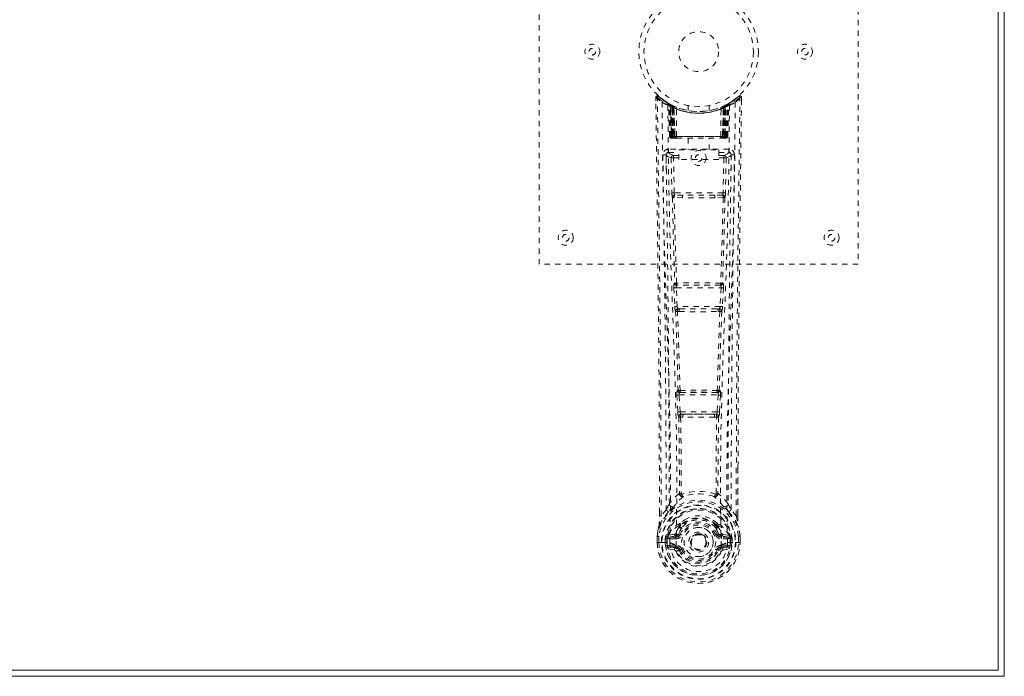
# Model space of a CAD drawing. Header units: inches. Extents: x 15.1 to 98.6, y 40.8 to 64.3.
# Tile 6 of 7: x 80.1 to 98.6, y 40.8 to 53.1. Entities that reach past the tile are written whole.
import ezdxf

# ---------------------------------------------------------------- set-up
doc = ezdxf.new("R2010")
doc.units = ezdxf.units.IN
doc.header["$MEASUREMENT"] = 0
doc.linetypes.add('SLD-Dashed', pattern=[0.075, 0.05, -0.025])
doc.linetypes.add('SLD-Solid', pattern=[0])

msp = doc.modelspace()

# ---------------------------------------------------------------- linework, layer by layer
at = {"color": 7, "linetype": 'SLD-Solid', "lineweight": 15}
for p, q in [((98.494, 40.882), (98.494, 64.146)), ((98.494, 64.146), (98.494, 40.882)), ((98.612, 64.264), (98.612, 40.764)), ((98.612, 40.764), (15.112, 40.764)), ((15.23, 40.882), (98.494, 40.882)), ((98.494, 40.882), (15.23, 40.882))]:
    msp.add_line(p, q, dxfattribs=at)
at = {"color": 7, "linetype": 'SLD-Dashed', "lineweight": 0}
for p, q in [((89.862, 48.514), (89.862, 56.514)), ((95.862, 56.514), (95.862, 48.514)), ((92.056, 51.655), (92.057, 51.588)), ((92.086, 51.656), (92.106, 51.678)), ((92.147, 51.643), (92.105, 51.677)), ((92.294, 51.54), (92.281, 51.548)), ((92.3, 51.536), (92.286, 51.543)), ((92.309, 51.515), (92.295, 51.523)), ((92.316, 50.918), (92.295, 51.523)), ((92.33, 50.918), (92.309, 51.515)), ((92.347, 51.512), (92.312, 51.53)), ((92.396, 51.469), (92.327, 51.505)), ((92.348, 50.918), (92.327, 51.505)), ((92.328, 51.508), (92.35, 50.914)), ((92.341, 51.514), (92.368, 51.501)), ((92.355, 51.475), (92.368, 51.501)), ((92.362, 51.471), (92.375, 51.497)), ((92.379, 51.495), (92.364, 51.503)), ((92.368, 51.501), (92.375, 51.497)), ((92.662, 51.503), (92.662, 51.407)), ((93.062, 51.407), (93.062, 51.503)), ((93.397, 51.505), (93.328, 51.469)), ((93.352, 51.499), (93.343, 51.494)), ((93.412, 51.53), (93.345, 51.495)), ((93.349, 51.497), (93.357, 51.501)), ((93.349, 51.497), (93.362, 51.471)), ((93.357, 51.501), (93.365, 51.505)), ((93.357, 51.501), (93.369, 51.475)), ((93.374, 50.914), (93.396, 51.508)), ((93.376, 50.918), (93.397, 51.505)), ((93.395, 50.918), (93.415, 51.515)), ((93.408, 50.918), (93.429, 51.523)), ((93.429, 51.523), (93.415, 51.515)), ((93.444, 51.548), (93.43, 51.54)), ((93.619, 51.677), (93.578, 51.643)), ((93.669, 51.655), (93.639, 51.656)), ((93.666, 51.592), (93.667, 51.655)), ((93.668, 51.588), (93.669, 51.655)), ((93.668, 51.588), (93.669, 51.655)), ((92.355, 51.475), (92.355, 50.918)), ((92.362, 51.471), (92.355, 51.475)), ((92.362, 50.918), (92.362, 51.471)), ((92.368, 51.468), (92.381, 51.494)), ((92.369, 50.918), (92.368, 51.468)), ((92.368, 51.468), (92.375, 51.465)), ((92.375, 51.465), (92.387, 51.491)), ((92.375, 51.465), (92.375, 50.918)), ((92.38, 51.495), (92.379, 51.495)), ((92.387, 51.46), (92.399, 51.486)), ((92.387, 51.46), (92.387, 50.918)), ((92.393, 51.457), (92.387, 51.46)), ((92.393, 51.457), (92.405, 51.483)), ((92.393, 50.918), (92.393, 51.457)), ((92.396, 51.469), (92.397, 51.469)), ((92.415, 50.918), (92.396, 51.469)), ((92.397, 51.469), (92.416, 50.918)), ((92.399, 51.486), (92.405, 51.483)), ((92.446, 50.918), (92.442, 51.44)), ((93.278, 50.918), (93.283, 51.44)), ((93.308, 50.918), (93.327, 51.469)), ((93.328, 51.469), (93.309, 50.918)), ((93.319, 51.483), (93.325, 51.486)), ((93.319, 51.483), (93.331, 51.457)), ((93.327, 51.469), (93.328, 51.469)), ((93.337, 51.46), (93.331, 51.457)), ((93.331, 51.457), (93.331, 50.918)), ((93.344, 51.495), (93.337, 51.492)), ((93.337, 51.491), (93.349, 51.465)), ((93.337, 50.918), (93.337, 51.46)), ((93.343, 51.494), (93.356, 51.468)), ((93.345, 51.495), (93.344, 51.495)), ((93.349, 51.465), (93.356, 51.468)), ((93.349, 50.918), (93.349, 51.465)), ((93.356, 51.468), (93.355, 50.918)), ((93.369, 51.475), (93.362, 51.471)), ((93.362, 51.471), (93.362, 50.918)), ((93.369, 50.918), (93.369, 51.475)), ((92.316, 50.918), (92.33, 50.918)), ((92.348, 50.918), (92.415, 50.918)), ((92.355, 50.918), (92.362, 50.918)), ((92.356, 50.889), (92.363, 50.889)), ((92.36, 50.889), (92.369, 50.889)), ((93.362, 50.918), (92.362, 50.918)), ((92.375, 50.918), (92.369, 50.918)), ((92.369, 50.889), (92.376, 50.889)), ((92.375, 50.918), (93.349, 50.918)), ((92.378, 50.889), (92.432, 50.889)), ((92.387, 50.918), (92.393, 50.918)), ((92.388, 50.889), (92.394, 50.889)), ((93.331, 50.918), (92.393, 50.918)), ((92.432, 50.889), (92.394, 50.889)), ((92.416, 50.918), (92.415, 50.918)), ((92.446, 50.918), (93.278, 50.918)), ((92.446, 50.889), (92.453, 50.889)), ((92.453, 50.889), (93.271, 50.889)), ((92.667, 50.889), (92.667, 50.667)), ((93.057, 50.667), (93.057, 50.889)), ((93.271, 50.889), (93.279, 50.889)), ((93.292, 50.889), (93.346, 50.889)), ((93.33, 50.889), (93.292, 50.889)), ((93.309, 50.918), (93.308, 50.918)), ((93.309, 50.918), (93.376, 50.918)), ((93.33, 50.889), (93.336, 50.889)), ((93.331, 50.918), (93.337, 50.918)), ((93.348, 50.889), (93.355, 50.889)), ((93.355, 50.918), (93.349, 50.918)), ((93.355, 50.889), (93.365, 50.889)), ((93.361, 50.889), (93.368, 50.889)), ((93.362, 50.918), (93.369, 50.918)), ((93.395, 50.918), (93.408, 50.918)), ((92.251, 50.582), (92.249, 50.574)), ((92.25, 50.571), (92.253, 50.284)), ((92.294, 50.68), (92.294, 50.62)), ((93.43, 50.68), (92.294, 50.68)), ((92.294, 50.62), (92.492, 50.62)), ((92.492, 50.487), (92.492, 50.667)), ((92.492, 50.667), (93.242, 50.667)), ((93.242, 50.667), (93.242, 50.487)), ((93.242, 50.62), (93.43, 50.62)), ((93.43, 50.62), (93.43, 50.68)), ((93.471, 50.284), (93.474, 50.571)), ((93.475, 50.574), (93.473, 50.582)), ((92.343, 50.517), (92.359, 49.855)), ((92.388, 50.563), (92.388, 50.518)), ((92.492, 50.563), (92.388, 50.563)), ((92.404, 49.857), (92.388, 50.518)), ((92.492, 50.518), (92.388, 50.518)), ((93.242, 50.487), (92.492, 50.487)), ((93.336, 50.563), (93.242, 50.563)), ((93.336, 50.518), (93.242, 50.518)), ((93.336, 50.518), (93.321, 49.857)), ((93.336, 50.563), (93.336, 50.518)), ((93.381, 50.517), (93.365, 49.855)), ((93.321, 49.857), (92.404, 49.857)), ((92.557, 49.765), (92.401, 49.771)), ((92.564, 49.814), (92.412, 49.816)), ((93.16, 49.814), (92.564, 49.814)), ((93.313, 49.816), (93.16, 49.814)), ((93.323, 49.771), (93.167, 49.765)), ((95.862, 48.514), (89.862, 48.514)), ((92.411, 48.165), (92.403, 48.162)), ((93.321, 48.162), (93.313, 48.165)), ((92.397, 48.072), (92.414, 47.719)), ((92.442, 48.074), (93.283, 48.074)), ((92.459, 47.721), (92.442, 48.074)), ((92.448, 48.119), (92.456, 48.122)), ((93.276, 48.119), (92.448, 48.119)), ((93.283, 48.074), (93.266, 47.721)), ((93.268, 48.122), (93.276, 48.119)), ((93.327, 48.072), (93.31, 47.719)), ((93.266, 47.721), (92.459, 47.721)), ((92.464, 47.626), (92.496, 47.625)), ((92.505, 47.676), (92.474, 47.677)), ((92.505, 47.676), (93.219, 47.676)), ((93.219, 47.676), (93.251, 47.677)), ((93.228, 47.625), (93.26, 47.625)), ((92.475, 46.148), (92.461, 46.144)), ((93.249, 46.148), (93.263, 46.144)), ((92.452, 46.054), (92.468, 45.737)), ((92.496, 46.056), (93.228, 46.056)), ((92.513, 45.739), (92.496, 46.056)), ((92.505, 46.101), (92.52, 46.106)), ((93.219, 46.101), (92.505, 46.101)), ((93.205, 46.106), (93.219, 46.101)), ((93.228, 46.056), (93.212, 45.739)), ((93.272, 46.054), (93.256, 45.737)), ((93.212, 45.739), (92.513, 45.739)), ((92.523, 45.641), (92.563, 45.64)), ((92.57, 45.694), (92.531, 45.694)), ((92.57, 45.694), (93.154, 45.694)), ((93.193, 45.694), (93.154, 45.694)), ((93.161, 45.64), (93.201, 45.641)), ((93.598, 44.706), (93.598, 43.782)), ((93.599, 43.781), (93.602, 44.706)), ((92.535, 44.201), (92.535, 44.201)), ((93.19, 44.201), (93.19, 44.201)), ((92.125, 43.781), (92.125, 43.835)), ((92.126, 43.836), (92.126, 43.782)), ((92.251, 43.898), (92.154, 43.783)), ((93.57, 43.783), (93.474, 43.898)), ((92.494, 43.596), (92.494, 43.578)), ((92.501, 43.625), (92.513, 43.642)), ((92.517, 43.591), (92.517, 43.572)), ((93.207, 43.572), (93.207, 43.591)), ((93.211, 43.642), (93.223, 43.625)), ((93.23, 43.596), (93.231, 43.578)), ((92.083, 43.401), (92.082, 43.397)), ((92.082, 43.28), (92.082, 43.397)), ((92.084, 43.397), (92.084, 43.28)), ((92.112, 43.397), (92.112, 43.283)), ((92.263, 43.353), (92.234, 43.354)), ((92.234, 43.354), (92.234, 43.354)), ((92.234, 43.283), (92.234, 43.354)), ((92.263, 43.353), (92.263, 43.283)), ((92.264, 43.353), (92.269, 43.372)), ((92.269, 43.372), (92.269, 43.362)), ((92.269, 43.362), (92.269, 43.283)), ((92.279, 43.403), (92.275, 43.399)), ((92.279, 43.403), (92.289, 43.414)), ((92.29, 43.414), (92.289, 43.414)), ((92.404, 43.435), (92.29, 43.414)), ((92.29, 43.414), (92.29, 43.414)), ((92.303, 43.381), (92.433, 43.406)), ((92.303, 43.381), (92.303, 43.351)), ((92.433, 43.381), (92.303, 43.381)), ((92.433, 43.351), (92.303, 43.351)), ((92.433, 43.406), (92.433, 43.381)), ((92.433, 43.351), (92.433, 43.381)), ((92.488, 43.447), (92.515, 43.436)), ((93.209, 43.436), (93.236, 43.447)), ((93.291, 43.406), (93.421, 43.381)), ((93.291, 43.406), (93.291, 43.381)), ((93.421, 43.381), (93.291, 43.381)), ((93.291, 43.351), (93.291, 43.381)), ((93.421, 43.351), (93.291, 43.351)), ((93.435, 43.414), (93.32, 43.435)), ((93.421, 43.351), (93.421, 43.381)), ((93.435, 43.414), (93.445, 43.403)), ((93.445, 43.403), (93.445, 43.404)), ((93.445, 43.403), (93.445, 43.403)), ((93.449, 43.399), (93.445, 43.403)), ((93.455, 43.372), (93.456, 43.362)), ((93.461, 43.353), (93.455, 43.372)), ((93.456, 43.362), (93.455, 43.283)), ((93.491, 43.354), (93.461, 43.353)), ((93.461, 43.283), (93.461, 43.353)), ((93.491, 43.354), (93.491, 43.283)), ((93.491, 43.354), (93.491, 43.354)), ((93.612, 43.283), (93.612, 43.397)), ((93.641, 43.28), (93.641, 43.397)), ((93.642, 43.397), (93.642, 43.401)), ((93.642, 43.28), (93.642, 43.397)), ((92.083, 43.28), (92.086, 43.28)), ((92.086, 43.28), (92.14, 43.281)), ((92.14, 43.281), (92.163, 43.281)), ((92.163, 43.281), (92.321, 43.281)), ((92.234, 43.283), (92.234, 43.283)), ((92.269, 43.283), (92.263, 43.283)), ((92.287, 43.163), (92.405, 43.139)), ((92.317, 43.229), (92.317, 43.199)), ((92.317, 43.229), (92.433, 43.229)), ((92.433, 43.179), (92.317, 43.199)), ((92.317, 43.199), (92.433, 43.199)), ((92.433, 43.229), (92.433, 43.199)), ((92.433, 43.179), (92.433, 43.199)), ((92.439, 43.243), (92.439, 43.246)), ((92.706, 43.29), (92.706, 43.306)), ((92.706, 43.282), (92.706, 43.29)), ((93.286, 43.246), (93.286, 43.243)), ((93.291, 43.229), (93.291, 43.199)), ((93.291, 43.229), (93.407, 43.229)), ((93.407, 43.199), (93.291, 43.179)), ((93.291, 43.179), (93.291, 43.199)), ((93.291, 43.199), (93.407, 43.199)), ((93.319, 43.139), (93.438, 43.163)), ((93.403, 43.281), (93.562, 43.281)), ((93.407, 43.199), (93.407, 43.229)), ((93.455, 43.283), (93.461, 43.283)), ((93.562, 43.281), (93.585, 43.281)), ((93.585, 43.281), (93.638, 43.28)), ((93.638, 43.28), (93.642, 43.28)), ((92.493, 43.135), (92.49, 43.143)), ((92.515, 43.145), (92.493, 43.135)), ((93.231, 43.135), (93.209, 43.145)), ((93.231, 43.135), (93.286, 43.112))]:
    msp.add_line(p, q, dxfattribs=at)
at = {"color": 7, "linetype": 'SLD-Dashed', "lineweight": 0, "flags": 128}
for points in [[(92.104, 51.675), (92.097, 51.679), (92.089, 51.682), (92.081, 51.682), (92.073, 51.681), (92.066, 51.677), (92.06, 51.672), (92.057, 51.665), (92.056, 51.658)], [(93.666, 51.655), (93.664, 51.663), (93.66, 51.67), (93.655, 51.677), (93.649, 51.682), (93.642, 51.685), (93.634, 51.685), (93.627, 51.683), (93.621, 51.679)], [(92.056, 51.655), (92.056, 51.655), (92.058, 51.655), (92.064, 51.656), (92.074, 51.656), (92.08, 51.655), (92.086, 51.656)], [(92.125, 43.835), (92.117, 46.405), (92.089, 49.03), (92.056, 51.655)], [(92.154, 43.783), (92.153, 45.247), (92.144, 46.721), (92.129, 48.168), (92.127, 48.415), (92.124, 48.673), (92.121, 48.888), (92.118, 49.118), (92.115, 49.368), (92.111, 49.639), (92.109, 49.857), (92.105, 50.119), (92.101, 50.443), (92.098, 50.654), (92.095, 50.912), (92.092, 51.174), (92.088, 51.422), (92.086, 51.656)], [(92.174, 51.562), (92.182, 50.515), (92.201, 49.47), (92.23, 48.428), (92.266, 47.39), (92.3, 46.356), (92.325, 45.326), (92.334, 44.301), (92.321, 43.281)], [(92.283, 51.506), (92.292, 50.461), (92.313, 49.418), (92.345, 48.379), (92.383, 47.343), (92.419, 46.312), (92.445, 45.285), (92.453, 44.263), (92.439, 43.246)], [(92.289, 51.541), (92.295, 51.53), (92.3, 51.516)], [(92.326, 51.512), (92.327, 51.506), (92.327, 51.505)], [(93.441, 51.506), (93.432, 50.461), (93.411, 49.419), (93.379, 48.379), (93.341, 47.344), (93.305, 46.312), (93.279, 45.286), (93.271, 44.264), (93.285, 43.246)], [(93.55, 51.562), (93.542, 50.515), (93.523, 49.47), (93.494, 48.428), (93.459, 47.39), (93.424, 46.356), (93.399, 45.326), (93.391, 44.301), (93.403, 43.281)], [(93.57, 43.783), (93.571, 45.249), (93.58, 46.721), (93.595, 48.168), (93.597, 48.389), (93.6, 48.619), (93.602, 48.822), (93.605, 49.021), (93.608, 49.236), (93.61, 49.386), (93.612, 49.543), (93.614, 49.7), (93.615, 49.817), (93.617, 49.957), (93.619, 50.119), (93.623, 50.451), (93.626, 50.656), (93.629, 50.91), (93.633, 51.172), (93.636, 51.42), (93.639, 51.656)], [(93.619, 51.678), (93.586, 51.65), (93.578, 51.643)], [(93.602, 44.706), (93.608, 46.405), (93.635, 49.03), (93.668, 51.588)], [(93.325, 51.486), (93.326, 51.486), (93.326, 51.484), (93.327, 51.482), (93.329, 51.479), (93.331, 51.475), (93.333, 51.47), (93.335, 51.465), (93.337, 51.46)], [(92.355, 50.918), (92.34, 50.918), (92.327, 50.918), (92.319, 50.918), (92.316, 50.918)], [(92.33, 50.918), (92.333, 50.918), (92.342, 50.918), (92.354, 50.918), (92.369, 50.918)], [(92.387, 50.918), (92.379, 50.918), (92.371, 50.918), (92.364, 50.918), (92.358, 50.918), (92.353, 50.918), (92.35, 50.918), (92.348, 50.918), (92.348, 50.918)], [(92.348, 50.918), (92.349, 50.911), (92.35, 50.909)], [(92.377, 50.889), (92.378, 50.889), (92.379, 50.889)], [(92.416, 50.918), (92.419, 50.918), (92.426, 50.918), (92.435, 50.918), (92.446, 50.918)], [(93.278, 50.918), (93.289, 50.918), (93.299, 50.918), (93.305, 50.918), (93.308, 50.918)], [(93.376, 50.918), (93.376, 50.918), (93.374, 50.918), (93.371, 50.918), (93.366, 50.918), (93.36, 50.918), (93.353, 50.918), (93.345, 50.918), (93.337, 50.918)], [(93.355, 50.918), (93.37, 50.918), (93.383, 50.918), (93.391, 50.918), (93.395, 50.918)], [(93.408, 50.918), (93.405, 50.918), (93.397, 50.918), (93.384, 50.918), (93.369, 50.918)], [(92.189, 50.574), (92.191, 50.438), (92.193, 50.266), (92.196, 50.057), (92.199, 49.812), (92.203, 49.563), (92.206, 49.343), (92.208, 49.19), (92.209, 49.052), (92.211, 48.93), (92.213, 48.775), (92.215, 48.612), (92.217, 48.456), (92.227, 47.642), (92.236, 46.824), (92.244, 45.851), (92.249, 44.862), (92.251, 43.898)], [(92.249, 50.574), (92.274, 50.545), (92.343, 50.517)], [(92.388, 50.563), (92.319, 50.591), (92.294, 50.62)], [(93.43, 50.62), (93.405, 50.591), (93.336, 50.563)], [(93.381, 50.517), (93.45, 50.545), (93.475, 50.574)], [(93.474, 43.898), (93.474, 44.419), (93.476, 44.952), (93.478, 45.497), (93.482, 46.012), (93.486, 46.542), (93.491, 47.094), (93.497, 47.583), (93.5, 47.84), (93.503, 48.113), (93.506, 48.402), (93.51, 48.706), (93.514, 48.981), (93.517, 49.222), (93.519, 49.413), (93.522, 49.628), (93.526, 49.869), (93.528, 50.094), (93.531, 50.287), (93.533, 50.446), (93.535, 50.574)], [(92.388, 50.518), (92.372, 50.517), (92.358, 50.517), (92.348, 50.517), (92.343, 50.517)], [(93.381, 50.517), (93.376, 50.517), (93.366, 50.517), (93.352, 50.517), (93.336, 50.518)], [(92.404, 49.857), (92.388, 49.856), (92.374, 49.856), (92.363, 49.856), (92.359, 49.855)], [(93.365, 49.855), (93.361, 49.856), (93.35, 49.856), (93.336, 49.856), (93.321, 49.857)], [(92.367, 49.774), (92.387, 48.968), (92.411, 48.165)], [(92.446, 48.161), (92.421, 48.965), (92.401, 49.771)], [(93.167, 49.765), (92.862, 49.765), (92.557, 49.765)], [(93.16, 49.814), (92.862, 49.813), (92.564, 49.814)], [(93.323, 49.771), (93.303, 48.965), (93.278, 48.161)], [(93.357, 49.774), (93.337, 48.968), (93.313, 48.165)], [(92.442, 48.074), (92.426, 48.073), (92.412, 48.073), (92.402, 48.072), (92.397, 48.072)], [(93.327, 48.072), (93.323, 48.072), (93.312, 48.073), (93.298, 48.073), (93.283, 48.074)], [(92.459, 47.721), (92.443, 47.721), (92.429, 47.72), (92.419, 47.719), (92.414, 47.719)], [(92.414, 47.719), (92.416, 47.687), (92.417, 47.685)], [(92.429, 47.63), (92.454, 46.888), (92.475, 46.148)], [(92.511, 46.143), (92.489, 46.883), (92.464, 47.626)], [(93.26, 47.625), (93.235, 46.883), (93.213, 46.143)], [(93.295, 47.63), (93.271, 46.888), (93.249, 46.148)], [(93.31, 47.719), (93.306, 47.719), (93.295, 47.72), (93.281, 47.721), (93.266, 47.721)], [(93.31, 47.719), (93.308, 47.687), (93.308, 47.685)], [(92.496, 46.056), (92.481, 46.055), (92.467, 46.055), (92.457, 46.054), (92.452, 46.054)], [(92.496, 46.056), (92.496, 46.065), (92.496, 46.073), (92.496, 46.081), (92.497, 46.088), (92.501, 46.097), (92.505, 46.101)], [(93.219, 46.101), (93.224, 46.097), (93.227, 46.088), (93.228, 46.081), (93.229, 46.073), (93.229, 46.065), (93.228, 46.056)], [(93.272, 46.054), (93.267, 46.054), (93.257, 46.055), (93.243, 46.055), (93.228, 46.056)], [(92.513, 45.739), (92.498, 45.738), (92.484, 45.737), (92.473, 45.737), (92.468, 45.737)], [(92.487, 45.647), (92.498, 44.927), (92.499, 44.208)], [(92.523, 45.641), (92.533, 44.92), (92.535, 44.201)], [(93.161, 45.64), (92.862, 45.639), (92.563, 45.64)], [(93.154, 45.694), (92.862, 45.693), (92.57, 45.694)], [(93.19, 44.201), (93.191, 44.92), (93.201, 45.641)], [(93.193, 45.694), (93.194, 45.695), (93.196, 45.696), (93.199, 45.699), (93.204, 45.709), (93.209, 45.723), (93.212, 45.739)], [(93.256, 45.737), (93.251, 45.737), (93.24, 45.737), (93.226, 45.738), (93.212, 45.739)], [(93.237, 45.647), (93.227, 44.927), (93.225, 44.208)], [(92.497, 44.2), (92.396, 44.112), (92.31, 44.011)], [(92.497, 44.2), (92.499, 44.19), (92.503, 44.181), (92.509, 44.175), (92.517, 44.171), (92.525, 44.171), (92.533, 44.175), (92.539, 44.181), (92.545, 44.19)], [(93.18, 44.19), (93.185, 44.181), (93.192, 44.175), (93.199, 44.171), (93.207, 44.171), (93.215, 44.175), (93.221, 44.181), (93.226, 44.19), (93.228, 44.2)], [(93.414, 44.011), (93.328, 44.112), (93.228, 44.2)], [(92.403, 43.963), (92.397, 43.956), (92.388, 43.948)], [(93.336, 43.948), (93.327, 43.956), (93.321, 43.963)], [(92.293, 43.859), (92.192, 43.735), (92.113, 43.581)], [(92.154, 43.783), (92.149, 43.783), (92.142, 43.783), (92.137, 43.783), (92.132, 43.783), (92.128, 43.782), (92.125, 43.782), (92.125, 43.782), (92.125, 43.781)], [(92.645, 43.73), (92.587, 43.7), (92.513, 43.642)], [(93.211, 43.642), (93.137, 43.7), (93.08, 43.73)], [(93.431, 43.859), (93.532, 43.735), (93.611, 43.581)], [(93.599, 43.781), (93.6, 43.782), (93.599, 43.782), (93.596, 43.782), (93.593, 43.783), (93.588, 43.783), (93.582, 43.783), (93.576, 43.783), (93.57, 43.783)], [(92.082, 43.397), (92.095, 43.494), (92.111, 43.57)], [(92.113, 43.581), (92.096, 43.501), (92.083, 43.401)], [(92.113, 43.581), (92.111, 43.576), (92.111, 43.57)], [(92.494, 43.578), (92.461, 43.525), (92.431, 43.458)], [(92.546, 43.56), (92.516, 43.51), (92.488, 43.447)], [(93.236, 43.447), (93.208, 43.51), (93.179, 43.56)], [(93.231, 43.578), (93.263, 43.525), (93.293, 43.458)], [(93.613, 43.57), (93.613, 43.576), (93.611, 43.581)], [(93.642, 43.401), (93.63, 43.491), (93.611, 43.581)], [(93.642, 43.397), (93.629, 43.494), (93.613, 43.57)], [(92.082, 43.397), (92.082, 43.397), (92.083, 43.397), (92.086, 43.397), (92.089, 43.397), (92.094, 43.397), (92.1, 43.397), (92.106, 43.397), (92.112, 43.397)], [(92.083, 43.401), (92.084, 43.401), (92.085, 43.401), (92.088, 43.4), (92.092, 43.4), (92.096, 43.399), (92.101, 43.398), (92.107, 43.397), (92.112, 43.397)], [(92.263, 43.353), (92.263, 43.353), (92.264, 43.353)], [(92.303, 43.351), (92.285, 43.354), (92.269, 43.362)], [(92.431, 43.458), (92.418, 43.441), (92.404, 43.435)], [(92.543, 43.424), (92.538, 43.426), (92.533, 43.428), (92.528, 43.43), (92.524, 43.432), (92.52, 43.434), (92.518, 43.435), (92.516, 43.435), (92.515, 43.436)], [(93.181, 43.424), (93.186, 43.426), (93.192, 43.428), (93.196, 43.43), (93.2, 43.432), (93.204, 43.434), (93.206, 43.435), (93.208, 43.435), (93.209, 43.436)], [(93.293, 43.458), (93.306, 43.441), (93.32, 43.435)], [(93.456, 43.362), (93.439, 43.354), (93.421, 43.351)], [(93.461, 43.353), (93.461, 43.353), (93.461, 43.353)], [(93.642, 43.401), (93.641, 43.401), (93.639, 43.401), (93.636, 43.4), (93.632, 43.4), (93.628, 43.399), (93.623, 43.398), (93.618, 43.397), (93.612, 43.397)], [(93.612, 43.397), (93.618, 43.397), (93.625, 43.397), (93.63, 43.397), (93.635, 43.397), (93.638, 43.397), (93.641, 43.397), (93.642, 43.397), (93.642, 43.397)], [(92.112, 43.283), (92.106, 43.282), (92.1, 43.282), (92.094, 43.282), (92.089, 43.281), (92.086, 43.281), (92.083, 43.281), (92.082, 43.281), (92.083, 43.28)], [(92.263, 43.283), (92.26, 43.283), (92.253, 43.283), (92.244, 43.283), (92.234, 43.283)], [(92.274, 43.211), (92.294, 43.225), (92.317, 43.229)], [(93.286, 43.243), (93.28, 43.167), (93.257, 43.092), (93.217, 43.024), (93.164, 42.964), (93.099, 42.915), (93.025, 42.879), (92.945, 42.857), (92.862, 42.85), (92.779, 42.857), (92.699, 42.879), (92.625, 42.915), (92.56, 42.964), (92.507, 43.024), (92.468, 43.092), (92.445, 43.167), (92.439, 43.243)], [(93.291, 43.179), (93.254, 43.164), (93.24, 43.151)], [(93.407, 43.229), (93.431, 43.225), (93.45, 43.211)], [(93.642, 43.28), (93.642, 43.281), (93.641, 43.281), (93.638, 43.281), (93.635, 43.281), (93.63, 43.282), (93.625, 43.282), (93.618, 43.282), (93.612, 43.283)], [(92.543, 43.156), (92.538, 43.154), (92.533, 43.152), (92.528, 43.15), (92.524, 43.148), (92.52, 43.147), (92.518, 43.146), (92.516, 43.145), (92.515, 43.145)], [(93.181, 43.156), (93.186, 43.154), (93.192, 43.152), (93.196, 43.15), (93.2, 43.148), (93.204, 43.147), (93.206, 43.146), (93.208, 43.145), (93.209, 43.145)], [(93.24, 43.151), (93.235, 43.143), (93.231, 43.135)]]:
    msp.add_lwpolyline(points, dxfattribs=at)
at = {"color": 7, "linetype": 'SLD-Dashed', "lineweight": 0}
for centre, radius in [((92.862, 52.514), 1.125), ((92.862, 52.514), 1.03), ((92.862, 52.514), 0.376), ((90.862, 52.514), 0.141), ((94.862, 52.514), 0.141), ((90.862, 52.514), 0.0625), ((94.862, 52.514), 0.0625), ((92.862, 50.514), 0.141), ((92.862, 50.514), 0.0625), ((90.362, 49.014), 0.141), ((95.362, 49.014), 0.141), ((90.362, 49.014), 0.0625), ((95.362, 49.014), 0.0625), ((92.862, 43.29), 0.7), ((92.862, 43.29), 0.69), ((92.862, 43.29), 0.623), ((92.862, 43.29), 0.32), ((92.862, 43.29), 0.275), ((92.862, 43.29), 0.188), ((92.862, 43.29), 0.156), ((92.862, 43.29), 0.142), ((92.862, 43.29), 0.139), ((92.862, 43.29), 0.138)]:
    msp.add_circle(centre, radius, dxfattribs=at)
for centre, radius, start, end in [((92.086, 51.656), 0.03, 47.8634, 180.7206), ((93.639, 51.656), 0.03, 359.2808, 132.1353), ((92.864, 52.559), 1.213, 228.1748, 235.3219), ((92.862, 52.514), 1.158, 227.8706, 312.1288), ((92.86, 52.511), 1.123, 227.9069, 235.3638), ((92.204, 51.562), 0.03, 55.9316, 179.8309), ((92.849, 52.753), 1.369, 240.4486, 245.5698), ((92.861, 52.512), 1.126, 235.3466, 240.4926), ((92.265, 51.522), 0.03, 1.9839, 58.9421), ((92.826, 52.453), 1.057, 238.9236, 239.8651), ((92.245, 51.486), 0.0715, 31.6542, 58.9154), ((92.324, 51.494), 0.0429, 114.1831, 163.0062), ((92.862, 52.546), 1.19, 240.8885, 299.1115), ((92.279, 51.514), 0.03, 1.9224, 59.705), ((92.861, 52.513), 1.126, 239.7344, 244.7283), ((92.873, 52.537), 1.155, 239.9645, 244.0307), ((92.847, 52.143), 0.829, 228.2878, 233.6107), ((92.862, 52.514), 1.127, 240.489, 299.511), ((92.838, 52.127), 0.809, 229.1307, 234.5096), ((92.297, 51.504), 0.0299, 1.8231, 60.7599), ((92.859, 52.507), 1.12, 240.7879, 245.7521), ((92.297, 51.504), 0.03, 16.8906, 61.2622), ((92.842, 52.126), 0.807, 230.3871, 235.6789), ((92.863, 52.512), 1.125, 294.2583, 299.2017), ((92.883, 52.125), 0.805, 304.3138, 309.6159), ((92.883, 52.131), 0.814, 305.508, 310.8517), ((93.412, 51.372), 0.138, 89.4172, 113.4589), ((92.885, 52.133), 0.818, 306.3534, 311.7525), ((93.427, 51.504), 0.0299, 119.2271, 178.2056), ((93.425, 51.506), 0.0273, 117.6586, 182.3), ((92.876, 52.49), 1.1, 298.6357, 300.2656), ((93.445, 51.514), 0.0299, 120.27, 178.1025), ((92.862, 52.515), 1.128, 299.5115, 304.6464), ((93.4, 51.494), 0.0429, 16.9662, 65.8442), ((93.459, 51.522), 0.03, 121.0449, 178.0129), ((92.875, 52.753), 1.37, 294.4305, 299.5493), ((92.866, 52.509), 1.121, 304.6318, 312.0834), ((93.52, 51.562), 0.03, 0.172, 124.0655), ((92.862, 52.556), 1.209, 304.6688, 311.8406), ((93.569, 51.613), 0.0822, 31.7331, 52.7149), ((92.862, 52.513), 1.155, 244.3786, 295.6214), ((92.862, 52.513), 1.155, 245.0796, 294.9204), ((92.366, 51.468), 0.0297, 1.488, 64.5147), ((92.367, 51.468), 0.0297, 1.4631, 64.5764), ((92.862, 52.513), 1.155, 246.0604, 293.9396), ((92.818, 52.066), 0.731, 234.7914, 238.9952), ((92.412, 51.457), 0.0346, 329.0196, 15.1064), ((92.862, 52.477), 1.12, 247.9468, 292.0532), ((93.312, 51.457), 0.0345, 164.84, 211.034), ((92.906, 52.066), 0.73, 301.0048, 305.2139), ((93.357, 51.468), 0.0297, 115.4265, 178.5195), ((93.358, 51.468), 0.0297, 115.4878, 178.5096), ((92.346, 50.919), 0.03, 181.9951, 269.994), ((92.377, 50.962), 0.0742, 215.942, 253.2669), ((92.36, 50.919), 0.03, 181.9787, 269.9655), ((92.374, 51.057), 0.166, 259.5974, 268.341), ((92.378, 50.919), 0.03, 181.9226, 269.9408), ((92.777, 50.911), 0.415, 179.0298, 183.0318), ((92.94, 50.912), 0.571, 179.3626, 182.0713), ((92.804, 50.911), 0.429, 179.0501, 182.9187), ((92.836, 50.911), 0.448, 179.1064, 182.8066), ((92.843, 50.911), 0.45, 179.1041, 182.7904), ((92.445, 50.919), 0.0299, 181.7907, 269.8205), ((92.446, 50.919), 0.0299, 181.7996, 269.8116), ((92.481, 50.911), 0.0354, 169.274, 219.1956), ((93.242, 50.912), 0.0368, 321.8522, 9.6782), ((93.278, 50.919), 0.0299, 270.1885, 358.2093), ((93.279, 50.919), 0.0299, 270.1884, 358.2004), ((92.888, 50.911), 0.443, 357.1693, 0.9176), ((92.894, 50.911), 0.443, 357.1693, 0.9176), ((93.341, 50.924), 0.0356, 262.0695, 350.2915), ((93.346, 50.919), 0.03, 270.0682, 358.0594), ((92.921, 50.911), 0.427, 357.0651, 0.9475), ((92.754, 50.912), 0.602, 357.9973, 0.5688), ((93.35, 51.054), 0.164, 271.7058, 280.6246), ((92.95, 50.911), 0.412, 356.9624, 0.9946), ((93.365, 50.919), 0.03, 270.0306, 358.0342), ((93.347, 50.962), 0.0742, 286.7374, 324.0537), ((93.378, 50.919), 0.03, 270.0022, 357.9998), ((92.294, 50.575), 0.105, 90.005, 180.7379), ((92.225, 48.976), 1.598, 89.133, 91.2843), ((-407.191, 42.693), 499.503, 0.1512, 0.90399), ((92.293, 50.577), 0.0423, 88.0382, 173.4316), ((593.051, 42.692), 499.639, 179.09615, 179.84874), ((93.43, 50.575), 0.105, 359.2621, 89.995), ((93.431, 50.577), 0.0423, 6.5656, 91.9646), ((93.499, 48.977), 1.597, 88.7154, 90.8679), ((92.388, 50.518), 0.0451, 90.4269, 180.9023), ((93.336, 50.518), 0.0451, 359.0314, 89.571), ((92.76, 49.856), 0.401, 180.0757, 191.8422), ((92.509, 49.856), 0.105, 179.6349, 202.4719), ((93.215, 49.856), 0.105, 337.5333, 0.3726), ((92.964, 49.856), 0.402, 348.1518, 359.9204), ((92.413, 49.77), 0.0456, 91.7531, 175.8312), ((92.393, 49.912), 0.141, 259.4645, 273.059), ((92.51, 49.768), 0.11, 154.2174, 178.3423), ((92.645, 49.777), 0.0888, 155.5916, 187.6423), ((93.079, 49.777), 0.0888, 352.3588, 24.3964), ((93.213, 49.768), 0.111, 1.7792, 25.6612), ((93.311, 49.77), 0.0456, 4.1756, 88.2463), ((93.331, 49.91), 0.139, 266.8572, 280.6183), ((92.603, 48.102), 0.209, 163.5051, 188.4151), ((92.448, 48.164), 0.0451, 182.9187, 269.4051), ((92.456, 48.167), 0.0451, 182.9931, 269.3731), ((92.438, 48.252), 0.091, 253.0026, 274.8397), ((92.862, 11.516), 36.648, 89.3489, 90.651), ((93.268, 48.167), 0.0451, 270.6255, 357.0082), ((93.276, 48.164), 0.0451, 270.5977, 357.0724), ((93.286, 48.252), 0.0908, 265.1445, 287.0291), ((93.121, 48.102), 0.209, 351.5767, 16.4973), ((92.496, 48.089), 0.0564, 148.255, 195.7179), ((92.5, 48.155), 0.055, 173.1483, 216.3343), ((92.862, 15.308), 32.817, 89.2909, 90.7091), ((93.224, 48.155), 0.0547, 323.5317, 6.9729), ((93.228, 48.089), 0.0563, 344.2577, 31.7695), ((92.552, 47.686), 0.136, 180.722, 204.7127), ((92.475, 47.631), 0.0456, 91.2539, 181.8202), ((92.456, 47.709), 0.0837, 251.1242, 275.2077), ((92.526, 47.719), 0.0679, 178.3506, 218.9211), ((92.55, 47.635), 0.0868, 151.6289, 186.5672), ((92.577, 47.637), 0.0814, 151.3077, 188.7611), ((92.862, 80.414), 32.791, 269.3607, 270.6393), ((92.862, 81.033), 33.359, 269.3871, 270.6129), ((93.147, 47.637), 0.0814, 351.2486, 28.6827), ((93.198, 47.719), 0.068, 321.1035, 1.6238), ((93.251, 47.634), 0.0424, 40.4578, 90.4021), ((93.174, 47.635), 0.087, 353.4648, 28.3297), ((93.268, 47.709), 0.0843, 264.8664, 288.8029), ((93.25, 47.631), 0.0448, 357.9248, 42.9151), ((93.171, 47.686), 0.136, 335.3489, 359.2356), ((92.613, 46.083), 0.163, 158.1327, 190.2118), ((92.506, 46.146), 0.0451, 183.2315, 269.1367), ((92.52, 46.151), 0.0451, 183.3944, 269.1023), ((92.505, 46.217), 0.0751, 247.0812, 274.8859), ((92.862, 8.777), 37.367, 89.4615, 90.5382), ((92.569, 46.137), 0.0578, 174.2214, 212.34), ((93.204, 46.151), 0.0451, 270.8966, 356.6067), ((93.156, 46.137), 0.0574, 327.4971, 5.9277), ((93.22, 46.217), 0.0749, 265.0965, 292.9457), ((93.218, 46.146), 0.0451, 270.8595, 356.7783), ((93.112, 46.083), 0.163, 349.7792, 21.8705), ((92.862, 13.51), 32.597, 89.3981, 90.6019), ((92.649, 45.728), 0.181, 177.2168, 206.4645), ((92.533, 45.649), 0.0457, 91.8545, 181.7264), ((92.517, 45.714), 0.073, 245.7524, 274.592), ((92.57, 45.737), 0.0575, 177.8169, 227.594), ((92.626, 45.652), 0.104, 155.977, 186.1302), ((92.663, 45.654), 0.101, 156.5269, 187.7671), ((93.062, 45.654), 0.1, 352.228, 23.478), ((93.191, 45.649), 0.0457, 358.2759, 88.1432), ((93.098, 45.652), 0.103, 353.8438, 24.049), ((93.207, 45.714), 0.0735, 265.5138, 294.1469), ((93.075, 45.728), 0.181, 333.5388, 2.7709), ((93.135, 43.45), 0.893, 128.8546, 145.0081), ((92.485, 44.208), 0.0133, 326.0677, 3.3126), ((92.557, 44.204), 0.0608, 184.0465, 286.2258), ((92.531, 44.271), 0.0708, 242.7128, 272.7174), ((92.547, 44.202), 0.0129, 186.6696, 257.642), ((92.862, 43.277), 0.966, 70.8186, 109.182), ((92.616, 44.206), 0.0738, 193.2366, 235.0301), ((92.862, 43.352), 0.844, 70.0603, 109.9397), ((93.167, 44.204), 0.0608, 253.7763, 355.9546), ((93.108, 44.206), 0.0738, 304.9838, 346.758), ((92.59, 43.451), 0.893, 34.9881, 51.1492), ((93.177, 44.202), 0.0129, 282.361, 353.3244), ((93.193, 44.271), 0.0708, 267.2859, 297.2822), ((93.239, 44.208), 0.0133, 176.809, 213.9215), ((92.862, 43.29), 0.787, 8.0937, 171.9063), ((92.862, 43.29), 0.758, 8.0935, 171.9065), ((92.862, 43.29), 0.632, 5.8274, 174.1726), ((87.519, 46.45), 5.376, 331.6677, 333.0281), ((93.845, 42.28), 2.215, 131.1351, 134.4914), ((92.371, 44.014), 0.0608, 182.5656, 302.0058), ((93.354, 44.014), 0.0608, 238.0024, 357.4267), ((91.881, 42.282), 2.212, 45.5079, 48.8685), ((98.138, 46.414), 5.3, 206.9603, 208.3401), ((90.938, 43.752), 1.187, 351.2125, 1.4269), ((88.638, 44.4), 3.57, 346.7481, 350.0555), ((92.584, 44.217), 0.461, 223.6648, 230.8253), ((92.862, 43.29), 0.602, 6.0327, 173.9673), ((92.862, 43.278), 0.453, 40.4511, 139.5489), ((92.862, 43.25), 0.494, 47.4887, 132.5113), ((92.862, 43.31), 0.473, 62.6134, 117.3866), ((93.14, 44.217), 0.461, 309.1799, 316.3321), ((97.087, 44.4), 3.571, 189.9441, 193.2509), ((94.785, 43.752), 1.186, 178.5666, 188.7952), ((92.726, 43.199), 0.492, 115.708, 155.4795), ((92.67, 43.192), 0.441, 113.5935, 149.7437), ((92.539, 43.6), 0.0448, 146.2137, 184.9464), ((92.516, 43.637), 0.046, 241.1987, 271.702), ((92.524, 43.581), 0.0305, 185.7264, 315.4429), ((92.516, 43.618), 0.0459, 241.142, 271.6889), ((92.552, 43.646), 0.0396, 185.1646, 232.8828), ((92.862, 43.29), 0.376, 22.774, 157.226), ((92.55, 43.59), 0.033, 131.6161, 178.1256), ((92.544, 43.594), 0.0347, 219.3957, 272.7384), ((92.862, 43.29), 0.346, 22.7736, 157.2264), ((92.862, 43.297), 0.411, 39.7061, 140.2939), ((92.862, 43.29), 0.275, 89.9995, 270.0005), ((92.862, 43.29), 0.275, 270.0005, 89.9995), ((93.2, 43.581), 0.0305, 224.5486, 354.2853), ((93.18, 43.594), 0.0347, 267.2677, 320.6052), ((93.172, 43.646), 0.0396, 307.1282, 354.8244), ((93.174, 43.59), 0.033, 1.8939, 48.3655), ((93.208, 43.637), 0.0459, 268.2852, 298.8192), ((93.208, 43.618), 0.0459, 268.302, 298.8671), ((92.992, 43.194), 0.499, 24.8898, 63.9918), ((93.186, 43.6), 0.0448, 355.0764, 33.9469), ((93.054, 43.193), 0.441, 30.2266, 66.4283), ((92.383, 43.358), 0.115, 159.6115, 173.1438), ((92.303, 43.412), 0.0306, 205.4379, 270.9182), ((92.434, 43.436), 0.0299, 181.1774, 268.9498), ((92.462, 43.463), 0.031, 190.1794, 328.3471), ((92.428, 43.471), 0.0649, 274.923, 338.6788), ((92.433, 43.47), 0.089, 270, 337.226), ((92.433, 43.47), 0.119, 270.0003, 337.2257), ((92.862, 43.29), 0.156, 65.2931, 110.0155), ((93.291, 43.47), 0.119, 202.7767, 269.9973), ((93.291, 43.47), 0.089, 202.774, 270), ((93.262, 43.463), 0.031, 211.5727, 349.9009), ((93.296, 43.471), 0.0649, 201.3177, 265.0759), ((93.29, 43.436), 0.0299, 271.0953, 358.7775), ((93.421, 43.412), 0.0306, 269.0631, 334.5808), ((93.369, 43.365), 0.0864, 4.5768, 22.687), ((93.612, 43.397), 0.03, 0.0028, 5.051), ((92.862, 43.29), 0.78, 180, 359.3038), ((92.862, 43.29), 0.78, 180.7166, 359.2834), ((92.862, 43.29), 0.75, 180.5684, 359.4316), ((92.862, 43.29), 0.629, 180.653, 359.347), ((92.862, 43.29), 0.599, 180.6527, 359.3473), ((92.862, 43.29), 0.593, 180.6711, 187.6091), ((92.478, 43.239), 0.206, 187.6568, 201.6541), ((92.316, 43.169), 0.0299, 88.0514, 192.1046), ((92.444, 43.478), 0.233, 238.0379, 268.5942), ((92.862, 43.275), 0.541, 179.35, 0.65), ((92.434, 43.149), 0.0301, 91.4236, 197.6524), ((92.433, 43.11), 0.119, 22.7743, 89.9997), ((92.433, 43.11), 0.089, 22.774, 90), ((92.427, 43.107), 0.0715, 29.6423, 85.1971), ((93.291, 43.11), 0.119, 90.0027, 157.2233), ((93.291, 43.11), 0.089, 90, 157.226), ((93.284, 43.468), 0.221, 270.3105, 302.5178), ((93.29, 43.149), 0.0301, 342.3568, 88.5763), ((93.408, 43.169), 0.0299, 347.8875, 91.9565), ((93.246, 43.239), 0.206, 338.342, 352.3368), ((92.862, 43.29), 0.593, 352.3909, 359.3289), ((93.464, 42.221), 1.062, 88.5476, 90.1458), ((92.397, 43.095), 0.0454, 22.4747, 78.6971), ((91.895, 44.484), 1.476, 291.6221, 293.9254), ((92.862, 43.29), 0.459, 202.774, 337.226), ((92.862, 43.29), 0.4, 202.774, 337.226), ((92.862, 43.29), 0.376, 202.774, 337.226), ((92.862, 43.29), 0.346, 202.7736, 337.2264), ((93.328, 43.095), 0.0453, 101.2416, 157.5786)]:
    msp.add_arc(centre, radius, start, end, dxfattribs=at)

doc.saveas('drawing.dxf')
